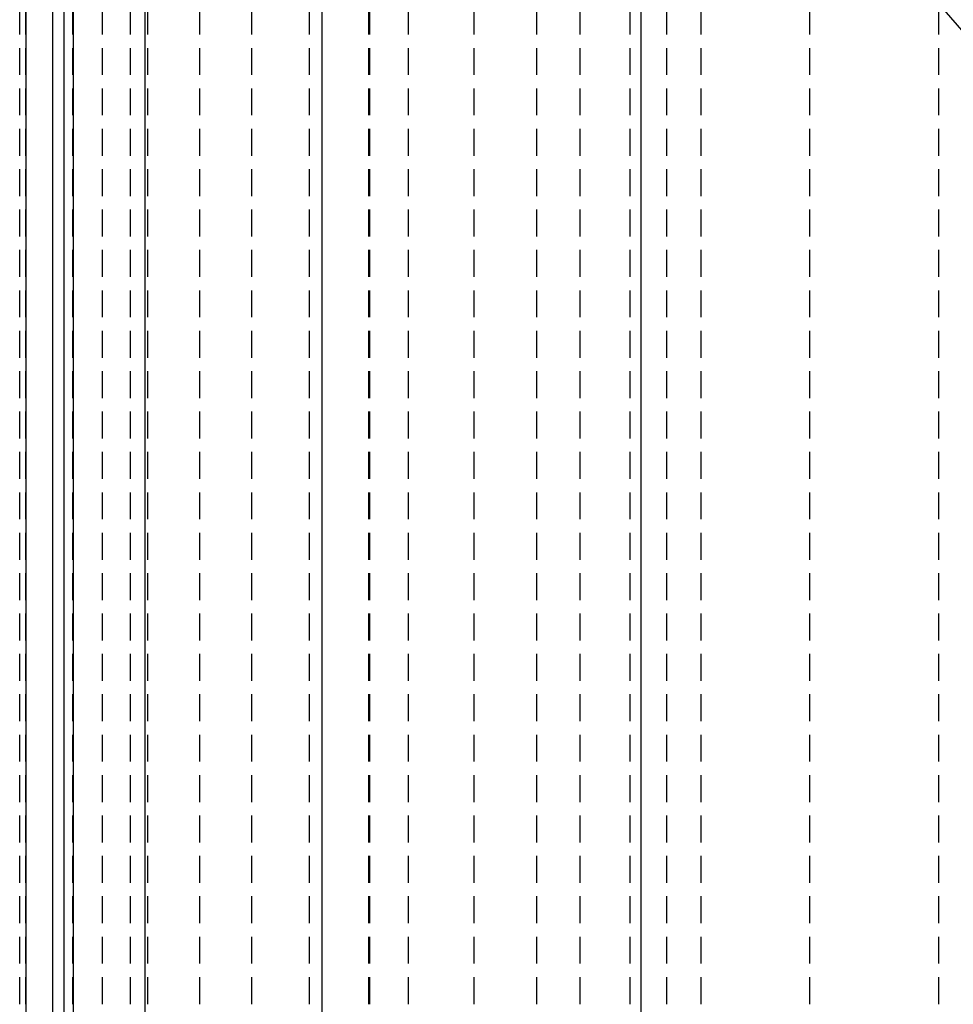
# Model space of a CAD drawing. Header units: metres. Extents: x -29 to 628, y 223 to 574.
# Tile 2 of 11: x 4 to 114, y 339 to 455. Entities that reach past the tile are written whole.
import ezdxf

# ---------------------------------------------------------------- set-up
doc = ezdxf.new("R2010")
doc.units = ezdxf.units.M
doc.linetypes.add('1-500 DASHED', pattern=[4.7625, 3.175, -1.5875])
doc.layers.add('PH-BESTAAND', color=8, linetype='1-500 DASHED')
doc.layers.add('PH-RIO-STRENG-RWA', color=150, linetype='Continuous')

msp = doc.modelspace()

# ---------------------------------------------------------------- linework, layer by layer
at = {"layer": 'PH-BESTAAND'}
for p, q in [((3.57, 287.05), (3.57, 562.05)), ((4.29, 287.05), (4.29, 561.75)), ((9.83, 287.05), (9.83, 561.25)), ((13.31, 287.05), (13.31, 560.05)), ((16.61, 287.05), (16.61, 556.75)), ((18.67, 287.05), (18.67, 554.55)), ((24.78, 287.05), (24.78, 549.95)), ((30.93, 287.05), (30.93, 545.15)), ((37.71, 287.05), (37.71, 539.35)), ((44.7, 287.05), (44.7, 533.55)), ((44.83, 287.05), (44.83, 533.43)), ((49.4, 287.05), (49.4, 529.35)), ((57.12, 287.05), (57.12, 523.15)), ((64.5, 287.05), (64.5, 518.45)), ((69.6, 287.05), (69.6, 514.85)), ((75.53, 287.05), (75.53, 509.95)), ((79.83, 287.05), (79.83, 506.24)), ((83.88, 287.05), (83.88, 502.75)), ((96.68, 287.05), (96.68, 488.15)), ((111.89, 287.05), (111.89, 467.85))]:
    msp.add_line(p, q, dxfattribs=at)
at = {"layer": 'PH-RIO-STRENG-RWA', "color": 2}
for p, q in [((4.29, 561.05), (4.29, 287.05)), ((7.47, 287.05), (7.47, 560.45)), ((9.9, 287.05), (9.9, 559.35)), ((18.37, 287.05), (18.37, 554.45))]:
    msp.add_line(p, q, dxfattribs=at)
at = {"layer": 'PH-RIO-STRENG-RWA'}
for p, q in [((8.82, 287.05), (8.82, 559.84)), ((39.23, 287.05), (39.23, 538.09)), ((76.8, 287.05), (76.8, 508.85))]:
    msp.add_line(p, q, dxfattribs=at)
msp.add_lwpolyline([(39.24, 526.32), (76.8, 497.7), (155.23, 407.5)], dxfattribs=at)

doc.saveas('drawing.dxf')
